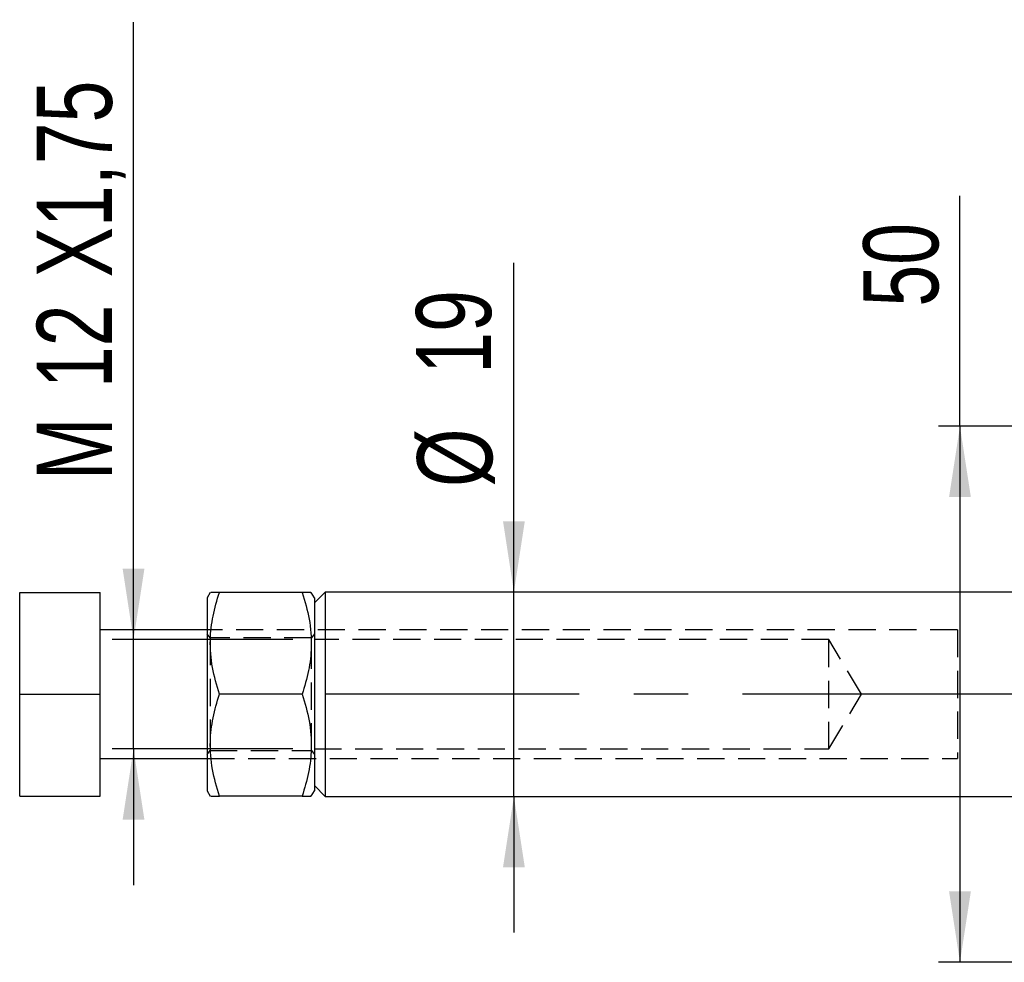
# Model space of a CAD drawing. Extents: x 63 to 798, y 53 to 570.
# Tile 3 of 28: x 86 to 178, y 257 to 345. Entities that reach past the tile are written whole.
import ezdxf

# ---------------------------------------------------------------- set-up
doc = ezdxf.new("R2010")
doc.units = 0
doc.header["$LTSCALE"] = 2
doc.linetypes.add('CENTERX2', pattern=[20.32, 12.7, -2.54, 2.54, -2.54])
doc.linetypes.add('HIDDEN', pattern=[1.905, 1.27, -0.635])
doc.layers.get('0').update_dxf_attribs({"linetype": 'CONTINUOUS'})
doc.layers.add('FORMATO', color=179, linetype='CONTINUOUS')
doc.styles.add('SLDTEXTSTYLE0', font='TXT', dxfattribs={"width": 0.75})
doc.dimstyles.new('SLDDIMSTYLE2', dxfattribs={"dimtxt": 7, "dimasz": 6.604, "dimexe": 0, "dimexo": 0.0625, "dimgap": 1.75, "dimtad": 1, "dimdec": 0, "dimrnd": 1e-09, "dimzin": 12, "dimtxsty": 'SLDTEXTSTYLE0', "dimsah": 1, "dimcen": 0.09, "dimazin": 3, "dimtfac": 1, "dimtmove": 0, "dimatfit": 3, "dimtolj": 1, "dimtzin": 12})
doc.dimstyles.new('SLDDIMSTYLE3', dxfattribs={"dimtxt": 7, "dimasz": 6.604, "dimexe": 0, "dimexo": 0.0625, "dimgap": 1.75, "dimtad": 1, "dimdec": 3, "dimrnd": 1e-09, "dimzin": 12, "dimtxsty": 'SLDTEXTSTYLE0', "dimsah": 1, "dimcen": 0.09, "dimazin": 3, "dimtfac": 1, "dimtdec": 3, "dimtmove": 0, "dimatfit": 3, "dimtolj": 1, "dimtzin": 12})
doc.dimstyles.new('SLDDIMSTYLE4', dxfattribs={"dimtxt": 7, "dimasz": 6.604, "dimexe": 0, "dimexo": 0.0625, "dimgap": 1.75, "dimtad": 1, "dimdec": 3, "dimrnd": 1e-09, "dimzin": 12, "dimtxsty": 'SLDTEXTSTYLE0', "dimsah": 1, "dimcen": 0.09, "dimazin": 3, "dimtfac": 1, "dimtdec": 3, "dimtofl": 0, "dimtmove": 0, "dimatfit": 3, "dimtolj": 1, "dimtzin": 12})

# ---------------------------------------------------------------- blocks, each defined once
blk = doc.blocks.new('_D_5')
at = {"layer": 'FORMATO'}
for p, q in [((132.589, 291.851), (132.589, 322.552)), ((132.589, 272.801), (132.589, 291.851)), ((132.589, 272.801), (132.589, 260.101))]:
    blk.add_line(p, q, dxfattribs=at)
for points in [[(132.589, 291.851), (133.605, 298.455), (131.573, 298.455)], [(132.589, 272.801), (131.573, 266.197), (133.605, 266.197)]]:
    blk.add_solid(points, dxfattribs=at)
at = {"layer": 'FORMATO', "char_height": 7, "attachment_point": 1, "rotation": 90, "style": 'SLDTEXTSTYLE0'}
for s, insert in [('19', (123.459, 312.207)), ('%%c', (123.566, 301.65))]:
    blk.add_mtext(s, dxfattribs=dict(at, insert=insert))
blk = doc.blocks.new('_D_6')
at = {"layer": 'FORMATO'}
for p, q in [((97.094, 287.426), (97.094, 345.001)), ((111.971, 287.426), (95.094, 287.426)), ((97.094, 277.226), (97.094, 287.426)), ((111.971, 277.226), (95.094, 277.226)), ((97.094, 277.226), (97.094, 264.526))]:
    blk.add_line(p, q, dxfattribs=at)
for points in [[(97.094, 287.426), (98.11, 294.03), (96.078, 294.03)], [(97.094, 277.226), (96.078, 270.622), (98.11, 270.622)]]:
    blk.add_solid(points, dxfattribs=at)
at = {"layer": 'FORMATO', "char_height": 7, "attachment_point": 1, "rotation": 90, "style": 'SLDTEXTSTYLE0'}
for s, insert in [('X1,75', (88.07, 321.211)), ('12', (88.07, 310.867)), ('M', (88.07, 302.292))]:
    blk.add_mtext(s, dxfattribs=dict(at, insert=insert))
blk = doc.blocks.new('_D_8')
at = {"layer": 'FORMATO'}
for p, q in [((174.213, 307.326), (174.213, 328.819)), ((216.003, 307.326), (172.213, 307.326)), ((174.213, 307.326), (174.213, 257.326)), ((216.003, 257.326), (172.213, 257.326))]:
    blk.add_line(p, q, dxfattribs=at)
for points in [[(174.213, 307.326), (173.197, 300.722), (175.229, 300.722)], [(174.213, 257.326), (175.229, 263.93), (173.197, 263.93)]]:
    blk.add_solid(points, dxfattribs=at)
at = {"layer": 'FORMATO', "insert": (165.19, 318.474), "char_height": 7, "attachment_point": 1, "rotation": 90, "style": 'SLDTEXTSTYLE0'}
blk.add_mtext('50', dxfattribs=at)

msp = doc.modelspace()

# ---------------------------------------------------------------- linework, layer by layer
at = {"color": 7, "linetype": 'CONTINUOUS'}
for p, q in [((86.4712, 282.326), (86.4712, 291.826)), ((86.4712, 291.826), (93.9712, 291.826)), ((93.9712, 282.326), (93.9712, 291.826)), ((104.2599, 291.826), (103.9712, 291.326)), ((103.9712, 291.326), (103.9712, 273.326)), ((112.834, 291.826), (105.1084, 291.826)), ((113.9712, 291.326), (113.6825, 291.826)), ((114.9712, 291.851), (113.9712, 290.851)), ((113.9712, 291.326), (113.9712, 273.326)), ((180.2526, 291.851), (114.9712, 291.851)), ((114.9712, 291.851), (114.9712, 272.801)), ((103.9712, 288.326), (93.9712, 288.326)), ((86.4712, 282.326), (93.9712, 282.326)), ((86.4712, 272.826), (86.4712, 282.326)), ((93.9712, 272.826), (93.9712, 282.326)), ((112.834, 282.326), (105.1084, 282.326)), ((93.9712, 276.326), (103.9712, 276.326)), ((103.9712, 273.326), (104.2599, 272.826)), ((113.6825, 272.826), (113.9712, 273.326)), ((113.9712, 273.801), (114.9712, 272.801)), ((86.4712, 272.826), (93.9712, 272.826)), ((112.834, 272.826), (105.1084, 272.826)), ((114.9712, 272.801), (180.2526, 272.801))]:
    msp.add_line(p, q, dxfattribs=at)
at = {"color": 7, "linetype": 'HIDDEN'}
for p, q in [((173.9712, 288.326), (103.9712, 288.326)), ((104.2383, 287.576), (103.9712, 287.9574)), ((113.9712, 287.9574), (113.7041, 287.576)), ((173.9712, 288.326), (173.9712, 276.326)), ((104.2383, 287.576), (104.2383, 277.076)), ((113.7041, 287.576), (104.2383, 287.576)), ((113.7041, 277.076), (113.7041, 287.576)), ((161.9712, 287.426), (113.9712, 287.426)), ((161.9712, 277.226), (161.9712, 287.426)), ((165.0356, 282.326), (161.9712, 287.426)), ((161.9712, 277.226), (165.0356, 282.326)), ((103.9712, 276.6945), (104.2383, 277.076)), ((104.2383, 277.076), (113.7041, 277.076)), ((113.7041, 277.076), (113.9712, 276.6945)), ((113.9712, 277.226), (161.9712, 277.226)), ((103.9712, 276.326), (173.9712, 276.326))]:
    msp.add_line(p, q, dxfattribs=at)
at = {"color": 7, "linetype": 'CONTINUOUS'}
for points, knots in [([(105.1084, 282.326), (104.8633, 283.1505), (104.3679, 284.8175), (104.1866, 287.2873), (104.4527, 289.6482), (104.8885, 291.0956), (105.1084, 291.826)], [0, 0, 0, 0, 0.2646058, 0.5349497, 0.7653441, 1, 1, 1, 1]), ([(105.1084, 291.826), (104.9979, 291.826), (104.644, 291.826), (104.2808, 291.826), (104.3111, 291.826), (104.3217, 291.826)], [0, 0, 0, 0, 0.2279827, 0.7304103, 1, 1, 1, 1]), ([(113.6237, 291.826), (113.6342, 291.826), (113.6658, 291.826), (113.3047, 291.826), (112.9445, 291.826), (112.834, 291.826)], [0, 0, 0, 0, 0.2567025, 0.7720082, 1, 1, 1, 1]), ([(112.834, 291.826), (113.0791, 291.0014), (113.5746, 289.3345), (113.7558, 286.8647), (113.4898, 284.5037), (113.054, 283.0563), (112.834, 282.326)], [0, 0, 0, 0, 0.2646058, 0.5349497, 0.7653441, 1, 1, 1, 1]), ([(105.1084, 272.826), (104.8633, 273.6505), (104.3679, 275.3175), (104.1866, 277.7873), (104.4527, 280.1482), (104.8885, 281.5956), (105.1084, 282.326)], [0, 0, 0, 0, 0.2646058, 0.5349497, 0.7653441, 1, 1, 1, 1]), ([(112.834, 282.326), (113.0791, 281.5014), (113.5746, 279.8345), (113.7558, 277.3647), (113.4898, 275.0037), (113.054, 273.5563), (112.834, 272.826)], [0, 0, 0, 0, 0.2646058, 0.5349497, 0.7653441, 1, 1, 1, 1]), ([(104.3188, 272.826), (104.3083, 272.826), (104.2766, 272.826), (104.6378, 272.826), (104.9979, 272.826), (105.1084, 272.826)], [0, 0, 0, 0, 0.2567025, 0.7720082, 1, 1, 1, 1]), ([(112.834, 272.826), (112.9445, 272.826), (113.2985, 272.826), (113.6616, 272.826), (113.6313, 272.826), (113.6208, 272.826)], [0, 0, 0, 0, 0.2279828, 0.7304102, 1, 1, 1, 1])]:
    msp.add_open_spline(points, degree=3, knots=knots, dxfattribs=at)
at = {"layer": 'FORMATO', "linetype": 'CENTERX2'}
msp.add_line((219.9712, 282.326), (114.9712, 282.326), dxfattribs=at)

# ---------------------------------------------------------------- dimensions: what is measured, and where the dimension line sits
at = {"layer": 'FORMATO'}
for base, p1, p2, text, dimstyle, picture, middle in [((97.0938, 287.426), (113.9712, 277.226), (113.9712, 287.426), 'M<>X1,75', 'SLDDIMSTYLE3', '_D_6', (97.0938, 323.6465)), ((132.5895, 291.851), (114.9712, 272.801), (114.9712, 291.851), '%%c<>', 'SLDDIMSTYLE2', '_D_5', (132.5895, 312.1008))]:
    dim = msp.add_linear_dim(base=base, p1=p1, p2=p2, angle=90, text=text, dimstyle=dimstyle, dxfattribs=at)
    dim.commit()
    dim.dimension.update_dxf_attribs({"geometry": picture, "text_midpoint": middle, "dimtype": 160})
dim = msp.add_linear_dim(base=(174.2133, 257.326), p1=(218.0026, 307.326), p2=(218.0026, 257.326), angle=90, dimstyle='SLDDIMSTYLE4', dxfattribs=at)
dim.commit()
dim.dimension.update_dxf_attribs({"geometry": '_D_8', "text_midpoint": (174.2133, 323.6465), "dimtype": 160})

doc.saveas('drawing.dxf')
